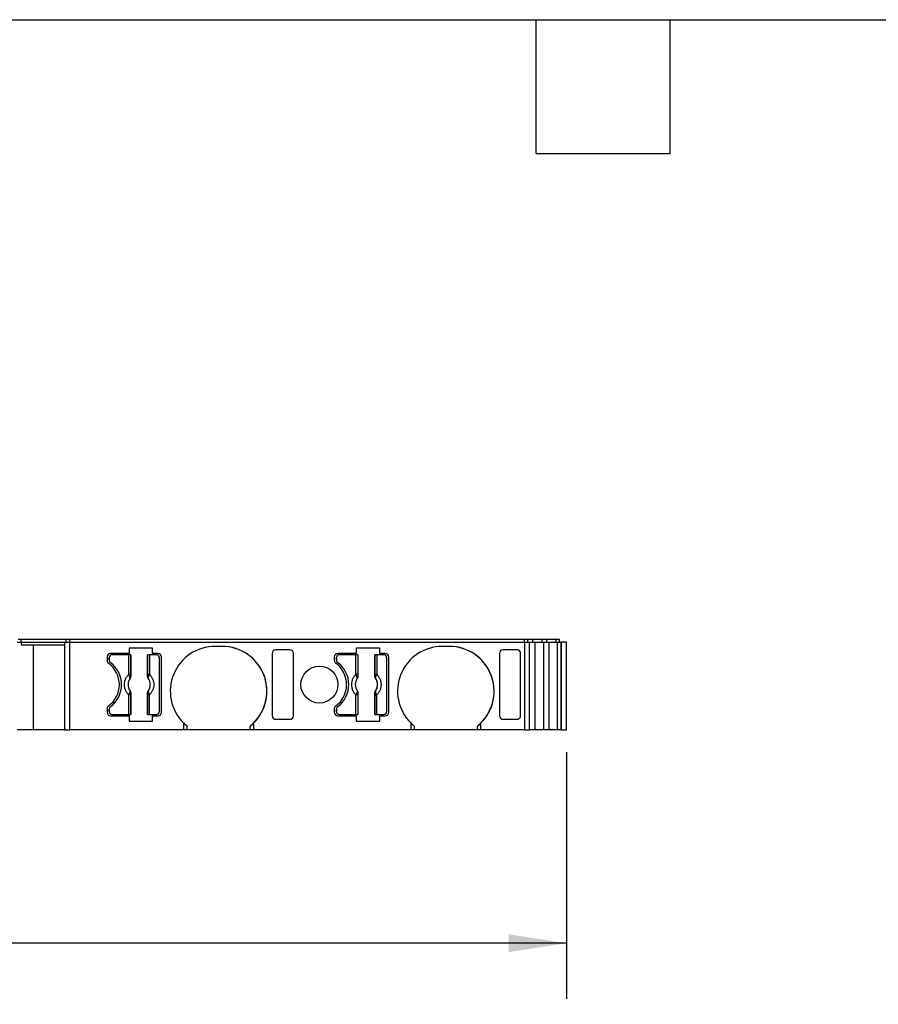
# Model space of a CAD drawing. Header units: millimetres. Extents: x 6 to 273, y 6 to 210.
# Tile 4 of 7: x 106 to 155, y 153 to 210. Entities that reach past the tile are written whole.
import ezdxf

# ---------------------------------------------------------------- set-up
doc = ezdxf.new("R2010")
doc.units = ezdxf.units.MM
doc.linetypes.add('SLD-Solid', pattern=[0])
doc.layers.add('DIMENSIONS', color=140, linetype='SLD-Solid', lineweight=25)
doc.layers.add('TEXT', color=140, linetype='SLD-Solid', lineweight=25)
doc.styles.add('SLDTEXTSTYLE0', font='TXT', dxfattribs={"width": 0.7})
doc.dimstyles.new('SLDDIMSTYLE0', dxfattribs={"dimtxt": 2.158008, "dimasz": 3.302, "dimexe": 0, "dimexo": 0.0625, "dimgap": 0.539502, "dimtad": 0, "dimtih": 1, "dimtoh": 1, "dimrnd": 1e-09, "dimzin": 12, "dimdsep": 46, "dimtxsty": 'SLDTEXTSTYLE0', "dimsah": 1, "dimcen": 0.09, "dimadec": 0, "dimazin": 3, "dimtfac": 1, "dimtofl": 0, "dimtmove": 0, "dimatfit": 3, "dimfxl": 0, "dimfrac": 2, "dimtolj": 1, "dimtzin": 12, "dimarcsym": 0})

# ---------------------------------------------------------------- blocks, each defined once
blk = doc.blocks.new('_D_4')
at = {"layer": 'DIMENSIONS'}
for p, q in [((59.254, 167.837), (59.254, 153.78)), ((137.617, 167.837), (137.617, 153.78)), ((59.254, 156.955), (91.919, 156.955)), ((94.843, 156.955), (94.118, 156.955)), ((94.118, 156.955), (94.118, 153.525)), ((101.255, 156.955), (101.98, 156.955)), ((101.98, 156.955), (101.98, 153.525)), ((137.617, 156.955), (104.179, 156.955)), ((94.118, 153.525), (94.843, 153.525)), ((101.98, 153.525), (101.255, 153.525))]:
    blk.add_line(p, q, dxfattribs=at)
for points in [[(59.254, 156.955), (62.556, 156.447), (62.556, 157.463)], [(137.617, 156.955), (134.315, 157.463), (134.315, 156.447)]]:
    blk.add_solid(points, dxfattribs=at)
at = {"layer": 'DIMENSIONS', "char_height": 2.1167, "attachment_point": 1, "style": 'SLDTEXTSTYLE0'}
for s, insert in [('78.4', (94.843, 160.167)), ('3.09', (94.843, 156.254))]:
    blk.add_mtext(s, dxfattribs=dict(at, insert=insert))

msp = doc.modelspace()

# ---------------------------------------------------------------- linework, layer by layer
for p, q in [((106.329, 174.107), (106.555, 174.107)), ((106.57, 174.257), (106.4, 174.257)), ((106.555, 174.107), (106.555, 173.957)), ((106.555, 174.107), (109.031, 174.107)), ((106.555, 173.957), (109.031, 173.957)), ((106.57, 174.107), (106.57, 174.257)), ((109.131, 174.257), (106.57, 174.257)), ((107.238, 173.957), (107.238, 169.107)), ((109.031, 174.107), (109.031, 169.107)), ((109.031, 174.107), (109.331, 174.107)), ((109.131, 174.107), (109.131, 174.257)), ((109.331, 174.257), (109.131, 174.257)), ((109.331, 174.107), (109.331, 174.257)), ((135.216, 174.257), (109.331, 174.257)), ((109.331, 169.107), (109.331, 174.107)), ((109.331, 174.107), (135.216, 174.107)), ((118.004, 173.857), (117.604, 173.857)), ((130.944, 173.857), (130.544, 173.857)), ((135.216, 174.107), (135.216, 174.257)), ((135.409, 174.257), (135.216, 174.257)), ((135.216, 174.107), (135.216, 169.107)), ((135.216, 174.107), (135.505, 174.107)), ((135.409, 174.107), (135.409, 174.257)), ((135.692, 174.257), (135.409, 174.257)), ((135.505, 169.107), (135.505, 174.107)), ((135.505, 174.107), (135.807, 174.107)), ((135.692, 174.107), (135.692, 174.257)), ((136.221, 174.257), (135.692, 174.257)), ((135.807, 174.107), (135.807, 169.107)), ((135.807, 174.107), (136.299, 174.107)), ((136.221, 174.107), (136.221, 174.257)), ((136.494, 174.257), (136.221, 174.257)), ((136.299, 174.107), (136.299, 169.107)), ((136.299, 174.107), (136.609, 174.107)), ((136.494, 174.107), (136.494, 174.257)), ((137.021, 174.257), (136.494, 174.257)), ((136.609, 174.107), (136.609, 169.107)), ((136.609, 174.107), (137.099, 174.107)), ((137.021, 174.107), (137.021, 174.257)), ((137.21, 174.257), (137.021, 174.257)), ((137.099, 169.107), (137.099, 174.107)), ((137.099, 174.107), (137.306, 174.107)), ((137.21, 174.107), (137.21, 174.257)), ((137.217, 174.257), (137.21, 174.257)), ((137.217, 174.107), (137.217, 174.257)), ((137.306, 174.107), (137.306, 169.107)), ((137.317, 174.107), (137.306, 174.107)), ((137.317, 169.107), (137.317, 174.107)), ((137.617, 174.107), (137.317, 174.107)), ((137.617, 169.107), (137.617, 174.107)), ((112.704, 173.457), (111.654, 173.457)), ((112.688, 173.382), (111.729, 173.382)), ((112.688, 172.269), (112.688, 173.382)), ((112.787, 173.382), (112.688, 173.382)), ((112.704, 173.757), (112.704, 173.457)), ((114.044, 173.757), (112.704, 173.757)), ((112.787, 173.382), (112.787, 172.269)), ((112.797, 173.382), (112.787, 173.382)), ((112.797, 173.382), (112.797, 172.158)), ((113.762, 172.158), (113.762, 173.382)), ((113.771, 173.382), (113.762, 173.382)), ((113.771, 172.269), (113.771, 173.382)), ((113.871, 173.382), (113.771, 173.382)), ((113.871, 173.382), (113.871, 172.269)), ((114.279, 173.382), (113.871, 173.382)), ((114.044, 173.457), (114.044, 173.757)), ((114.354, 173.457), (114.044, 173.457)), ((120.854, 173.456), (120.854, 169.908)), ((121.863, 173.657), (121.054, 173.657)), ((122.063, 169.908), (122.063, 173.456)), ((122.063, 169.908), (122.063, 173.456)), ((125.644, 173.457), (124.594, 173.457)), ((125.628, 173.382), (124.669, 173.382)), ((125.628, 172.269), (125.628, 173.382)), ((125.727, 173.382), (125.628, 173.382)), ((126.984, 173.757), (125.644, 173.757)), ((125.644, 173.757), (125.644, 173.457)), ((125.727, 173.382), (125.727, 172.269)), ((125.737, 173.382), (125.727, 173.382)), ((125.737, 173.382), (125.737, 172.158)), ((126.702, 172.158), (126.702, 173.382)), ((126.711, 173.382), (126.702, 173.382)), ((126.711, 172.269), (126.711, 173.382)), ((126.811, 173.382), (126.711, 173.382)), ((126.811, 173.382), (126.811, 172.269)), ((127.219, 173.382), (126.811, 173.382)), ((126.984, 173.457), (126.984, 173.757)), ((127.294, 173.457), (126.984, 173.457)), ((133.794, 173.456), (133.794, 169.908)), ((134.803, 173.657), (133.994, 173.657)), ((135.003, 169.908), (135.003, 173.456)), ((135.003, 169.908), (135.003, 173.456)), ((111.454, 173.257), (111.454, 173.057)), ((111.579, 173.232), (111.579, 173.082)), ((111.579, 173.232), (111.579, 173.232)), ((111.579, 173.082), (111.579, 173.232)), ((111.579, 173.082), (111.579, 173.082)), ((111.659, 172.922), (111.659, 172.922)), ((114.429, 173.232), (114.429, 170.132)), ((114.554, 170.107), (114.554, 173.257)), ((114.554, 173.257), (114.554, 173.257)), ((114.554, 170.107), (114.554, 173.257)), ((124.394, 173.257), (124.394, 173.057)), ((124.519, 173.232), (124.519, 173.082)), ((124.519, 173.082), (124.519, 173.232)), ((124.519, 173.232), (124.519, 173.232)), ((124.519, 173.082), (124.519, 173.082)), ((124.599, 172.922), (124.599, 172.922)), ((127.369, 173.232), (127.369, 170.132)), ((127.494, 170.107), (127.494, 173.257)), ((127.494, 173.257), (127.494, 173.257)), ((127.494, 170.107), (127.494, 173.257)), ((112.787, 172.269), (112.688, 172.269)), ((112.797, 172.158), (112.79, 172.161)), ((113.762, 172.158), (113.769, 172.161)), ((113.771, 172.269), (113.871, 172.269)), ((125.727, 172.269), (125.628, 172.269)), ((125.737, 172.158), (125.73, 172.161)), ((126.702, 172.158), (126.709, 172.161)), ((126.711, 172.269), (126.811, 172.269)), ((112.76, 172.045), (112.761, 172.044)), ((113.798, 172.044), (113.799, 172.045)), ((125.7, 172.045), (125.701, 172.044)), ((126.738, 172.044), (126.739, 172.045)), ((112.688, 169.982), (112.688, 171.095)), ((112.787, 171.095), (112.688, 171.095)), ((112.761, 171.32), (112.76, 171.319)), ((112.787, 171.095), (112.787, 169.982)), ((112.797, 171.205), (112.79, 171.203)), ((112.797, 171.205), (112.797, 169.982)), ((113.762, 169.982), (113.762, 171.205)), ((113.769, 171.203), (113.762, 171.205)), ((113.771, 169.982), (113.771, 171.095)), ((113.771, 171.095), (113.871, 171.095)), ((113.799, 171.319), (113.798, 171.32)), ((113.871, 169.982), (113.871, 171.095)), ((125.628, 169.982), (125.628, 171.095)), ((125.727, 171.095), (125.628, 171.095)), ((125.701, 171.32), (125.7, 171.319)), ((125.727, 171.095), (125.727, 169.982)), ((125.737, 171.205), (125.73, 171.203)), ((125.737, 171.205), (125.737, 169.982)), ((126.702, 169.982), (126.702, 171.205)), ((126.709, 171.203), (126.702, 171.205)), ((126.711, 169.982), (126.711, 171.095)), ((126.711, 171.095), (126.811, 171.095)), ((126.739, 171.319), (126.738, 171.32)), ((126.811, 169.982), (126.811, 171.095)), ((111.454, 170.307), (111.454, 170.107)), ((111.579, 170.282), (111.579, 170.132)), ((111.579, 170.132), (111.579, 170.282)), ((111.579, 170.282), (111.579, 170.282)), ((111.579, 170.132), (111.579, 170.132)), ((111.654, 169.907), (112.704, 169.907)), ((111.659, 170.442), (111.659, 170.442)), ((111.729, 169.982), (112.688, 169.982)), ((112.688, 169.982), (112.787, 169.982)), ((112.704, 169.907), (112.704, 169.607)), ((112.787, 169.982), (112.797, 169.982)), ((113.762, 169.982), (113.771, 169.982)), ((113.771, 169.982), (113.871, 169.982)), ((113.871, 169.982), (114.279, 169.982)), ((114.044, 169.607), (114.044, 169.907)), ((114.044, 169.907), (114.354, 169.907)), ((114.554, 170.107), (114.554, 170.107)), ((124.394, 170.307), (124.394, 170.107)), ((124.519, 170.282), (124.519, 170.132)), ((124.519, 170.132), (124.519, 170.282)), ((124.519, 170.282), (124.519, 170.282)), ((124.519, 170.132), (124.519, 170.132)), ((124.594, 169.907), (125.644, 169.907)), ((124.599, 170.442), (124.599, 170.442)), ((124.669, 169.982), (125.628, 169.982)), ((125.628, 169.982), (125.727, 169.982)), ((125.644, 169.907), (125.644, 169.607)), ((125.727, 169.982), (125.737, 169.982)), ((126.702, 169.982), (126.711, 169.982)), ((126.711, 169.982), (126.811, 169.982)), ((126.811, 169.982), (127.219, 169.982)), ((126.984, 169.607), (126.984, 169.907)), ((126.984, 169.907), (127.294, 169.907)), ((127.494, 170.107), (127.494, 170.107)), ((112.704, 169.607), (114.044, 169.607)), ((115.804, 169.501), (115.804, 169.107)), ((119.804, 169.107), (119.804, 169.501)), ((121.054, 169.707), (121.863, 169.707)), ((125.644, 169.607), (126.984, 169.607)), ((128.744, 169.501), (128.744, 169.107)), ((132.744, 169.107), (132.744, 169.501)), ((133.994, 169.707), (134.803, 169.707)), ((107.238, 169.107), (106.329, 169.107)), ((109.031, 169.107), (107.238, 169.107)), ((109.031, 169.107), (109.331, 169.107)), ((115.804, 169.107), (109.331, 169.107)), ((116.004, 169.107), (115.804, 169.107)), ((116.004, 169.321), (116.004, 169.107)), ((119.604, 169.107), (116.004, 169.107)), ((119.604, 169.107), (119.604, 169.321)), ((119.804, 169.107), (119.604, 169.107)), ((128.744, 169.107), (119.804, 169.107)), ((128.944, 169.107), (128.744, 169.107)), ((128.944, 169.321), (128.944, 169.107)), ((132.544, 169.107), (128.944, 169.107)), ((132.544, 169.107), (132.544, 169.321)), ((132.744, 169.107), (132.544, 169.107)), ((135.216, 169.107), (132.744, 169.107)), ((135.216, 169.107), (135.505, 169.107)), ((135.807, 169.107), (135.505, 169.107)), ((136.299, 169.107), (135.807, 169.107)), ((136.609, 169.107), (136.299, 169.107)), ((137.099, 169.107), (136.609, 169.107)), ((137.306, 169.107), (137.099, 169.107)), ((137.306, 169.107), (137.317, 169.107)), ((137.317, 169.107), (137.617, 169.107))]:
    msp.add_line(p, q)
msp.add_circle((123.544, 171.682), 1.05)
for centre, radius, start, end in [((117.604, 171.307), 2.55, 90, 225.0991), ((118.004, 171.307), 2.55, 314.9008, 90), ((118.004, 171.307), 2.55, 308.8623, 90), ((130.544, 171.307), 2.55, 90, 225.0991), ((130.944, 171.307), 2.55, 314.9008, 90), ((130.944, 171.307), 2.55, 308.8623, 90), ((111.654, 173.257), 0.2, 90, 180), ((111.729, 173.232), 0.15, 90, 180), ((111.729, 173.232), 0.15, 90, 180), ((114.279, 173.232), 0.15, 0, 90), ((114.354, 173.257), 0.2, 0, 90), ((114.354, 173.257), 0.2, 0, 90), ((124.594, 173.257), 0.2, 90, 180), ((124.669, 173.232), 0.15, 90, 180), ((124.669, 173.232), 0.15, 90, 180), ((127.219, 173.232), 0.15, 0, 90), ((127.294, 173.257), 0.2, 0, 90), ((127.294, 173.257), 0.2, 0, 90), ((111.654, 173.057), 0.2, 180, 233.9681), ((110.654, 171.682), 1.5, 306.0319, 53.9681), ((111.779, 173.082), 0.2, 180, 233.1301), ((111.779, 173.082), 0.2, 180, 233.1301), ((110.729, 171.682), 1.55, 306.8699, 53.1301), ((110.729, 171.682), 1.55, 306.8699, 53.1301), ((124.594, 173.057), 0.2, 180, 233.9681), ((123.594, 171.682), 1.5, 306.0319, 53.9681), ((124.719, 173.082), 0.2, 180, 233.1301), ((124.719, 173.082), 0.2, 180, 233.1301), ((123.669, 171.682), 1.55, 306.8699, 53.1301), ((123.669, 171.682), 1.55, 306.8699, 53.1301), ((112.726, 172.175), 0.066, 289.9615, 346.8945), ((113.833, 172.175), 0.066, 193.1055, 250.0385), ((125.666, 172.175), 0.066, 289.9615, 346.8945), ((126.773, 172.175), 0.066, 193.1055, 250.0385), ((113.279, 171.682), 0.634, 145.0833, 214.9167), ((113.279, 171.682), 0.633, 145.0503, 214.9496), ((113.279, 171.682), 0.633, 325.0503, 34.9496), ((113.279, 171.682), 0.634, 325.0833, 34.9167), ((126.219, 171.682), 0.634, 145.0833, 214.9167), ((126.219, 171.682), 0.633, 145.0503, 214.9496), ((126.219, 171.682), 0.633, 325.0503, 34.9496), ((126.219, 171.682), 0.634, 325.0833, 34.9167), ((112.726, 171.188), 0.066, 13.1055, 70.0385), ((113.833, 171.188), 0.066, 109.9615, 166.8945), ((125.666, 171.188), 0.066, 13.1055, 70.0385), ((126.773, 171.188), 0.066, 109.9615, 166.8945), ((111.654, 170.307), 0.2, 126.0319, 180), ((124.594, 170.307), 0.2, 126.0319, 180), ((111.654, 170.107), 0.2, 180, 270), ((111.779, 170.282), 0.2, 126.8699, 180), ((111.779, 170.282), 0.2, 126.8699, 180), ((111.729, 170.132), 0.15, 180, 270), ((111.729, 170.132), 0.15, 180, 270), ((114.279, 170.132), 0.15, 270, 0), ((114.354, 170.107), 0.2, 270, 0), ((114.354, 170.107), 0.2, 270, 0), ((124.594, 170.107), 0.2, 180, 270), ((124.719, 170.282), 0.2, 126.8699, 180), ((124.719, 170.282), 0.2, 126.8699, 180), ((124.669, 170.132), 0.15, 180, 270), ((124.669, 170.132), 0.15, 180, 270), ((127.219, 170.132), 0.15, 270, 0), ((127.294, 170.107), 0.2, 270, 0), ((127.294, 170.107), 0.2, 270, 0), ((117.604, 171.307), 2.55, 225.0991, 231.1377), ((118.004, 171.307), 2.55, 308.8623, 314.9008), ((130.544, 171.307), 2.55, 225.0991, 231.1377), ((130.944, 171.307), 2.55, 308.8623, 314.9008)]:
    msp.add_arc(centre, radius, start, end)
for centre, major_axis, start_param, end_param in [((121.054, 173.456), (0, -0.201), 3.141592, 4.712388), ((121.863, 173.456), (0, -0.201), 1.570796, 3.141592), ((133.994, 173.456), (0, -0.201), 3.141592, 4.712388), ((134.803, 173.456), (0, -0.201), 1.570796, 3.141592), ((121.054, 169.908), (0, 0.201), 1.570797, 3.141593), ((121.863, 169.908), (0, 0.201), 3.141593, 4.71239), ((133.994, 169.908), (0, 0.201), 1.570797, 3.141593), ((134.803, 169.908), (0, 0.201), 3.141593, 4.71239)]:
    msp.add_ellipse(centre, major_axis=major_axis, ratio=0.996195, start_param=start_param, end_param=end_param)
for points, knots in [([(112.688, 171.095), (112.67, 171.114), (112.634, 171.152), (112.588, 171.215), (112.547, 171.282), (112.5, 171.379), (112.457, 171.513), (112.441, 171.682), (112.457, 171.851), (112.508, 172.009), (112.584, 172.152), (112.653, 172.23), (112.688, 172.269)], [0, 0, 0, 0, 0.06027, 0.120056, 0.179893, 0.240314, 0.370015, 0.500128, 0.629829, 0.759943, 0.879871, 1, 1, 1, 1]), ([(112.749, 172.113), (112.744, 172.123), (112.735, 172.143), (112.719, 172.182), (112.703, 172.225), (112.693, 172.254), (112.688, 172.269)], [0, 0, 0, 0, 0.220475, 0.499075, 0.748119, 1, 1, 1, 1]), ([(112.79, 172.161), (112.79, 172.144), (112.789, 172.103), (112.771, 172.067), (112.76, 172.045)], [0, 0, 0, 0, 0.389276, 1, 1, 1, 1]), ([(112.797, 172.158), (112.797, 172.152), (112.797, 172.146), (112.796, 172.139), (112.795, 172.133), (112.794, 172.126), (112.793, 172.12), (112.792, 172.114), (112.79, 172.107), (112.789, 172.101), (112.788, 172.098), (112.787, 172.095), (112.786, 172.092), (112.783, 172.086), (112.781, 172.08), (112.778, 172.074), (112.777, 172.071), (112.775, 172.068), (112.774, 172.065), (112.77, 172.058), (112.766, 172.051), (112.761, 172.044)], [0, 0, 0, 0, 0.0000193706, 0.0000193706, 0.0000193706, 0.0000387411, 0.0000387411, 0.0000387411, 0.0000581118, 0.0000581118, 0.0000581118, 0.0000677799, 0.0000677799, 0.0000677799, 0.0000871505, 0.0000871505, 0.0000871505, 0.0000968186, 0.0000968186, 0.0000968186, 0.0001214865, 0.0001214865, 0.0001214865, 0.0001214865]), ([(112.787, 172.269), (112.788, 172.248), (112.788, 172.209), (112.79, 172.176), (112.79, 172.161)], [0, 0, 0, 0, 0.521485, 1, 1, 1, 1]), ([(113.798, 172.044), (113.794, 172.05), (113.791, 172.055), (113.788, 172.061), (113.784, 172.066), (113.782, 172.072), (113.779, 172.078), (113.776, 172.084), (113.774, 172.09), (113.772, 172.096), (113.771, 172.099), (113.77, 172.102), (113.769, 172.105), (113.767, 172.112), (113.766, 172.118), (113.765, 172.124), (113.764, 172.127), (113.764, 172.131), (113.763, 172.134), (113.762, 172.142), (113.762, 172.15), (113.762, 172.158)], [0, 0, 0, 0, 0.0000193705, 0.0000193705, 0.0000193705, 0.0000387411, 0.0000387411, 0.0000387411, 0.0000581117, 0.0000581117, 0.0000581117, 0.0000677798, 0.0000677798, 0.0000677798, 0.0000871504, 0.0000871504, 0.0000871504, 0.0000968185, 0.0000968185, 0.0000968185, 0.0001214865, 0.0001214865, 0.0001214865, 0.0001214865]), ([(113.769, 172.161), (113.769, 172.171), (113.77, 172.191), (113.771, 172.229), (113.771, 172.255), (113.771, 172.269)], [0, 0, 0, 0, 0.317222, 0.645084, 1, 1, 1, 1]), ([(113.799, 172.045), (113.793, 172.056), (113.781, 172.078), (113.772, 172.11), (113.768, 172.137), (113.769, 172.154), (113.769, 172.161)], [0, 0, 0, 0, 0.332097, 0.61117, 0.833934, 1, 1, 1, 1]), ([(113.871, 172.269), (113.889, 172.25), (113.925, 172.212), (113.971, 172.149), (114.012, 172.082), (114.059, 171.985), (114.102, 171.851), (114.118, 171.682), (114.102, 171.513), (114.051, 171.355), (113.975, 171.212), (113.906, 171.134), (113.871, 171.095)], [0, 0, 0, 0, 0.06027, 0.120056, 0.179893, 0.240314, 0.370015, 0.500128, 0.629829, 0.759943, 0.879871, 1, 1, 1, 1]), ([(125.628, 171.095), (125.61, 171.114), (125.574, 171.152), (125.528, 171.215), (125.487, 171.282), (125.44, 171.379), (125.397, 171.513), (125.381, 171.682), (125.397, 171.851), (125.448, 172.009), (125.524, 172.152), (125.593, 172.23), (125.628, 172.269)], [0, 0, 0, 0, 0.06027, 0.120056, 0.179893, 0.240314, 0.370015, 0.500128, 0.629829, 0.759943, 0.879871, 1, 1, 1, 1]), ([(125.689, 172.113), (125.684, 172.123), (125.675, 172.143), (125.659, 172.182), (125.643, 172.225), (125.633, 172.254), (125.628, 172.269)], [0, 0, 0, 0, 0.220475, 0.499075, 0.748119, 1, 1, 1, 1]), ([(125.73, 172.161), (125.73, 172.144), (125.729, 172.103), (125.711, 172.067), (125.7, 172.045)], [0, 0, 0, 0, 0.389276, 1, 1, 1, 1]), ([(125.737, 172.158), (125.737, 172.152), (125.737, 172.146), (125.736, 172.139), (125.735, 172.133), (125.734, 172.126), (125.733, 172.12), (125.732, 172.114), (125.73, 172.107), (125.729, 172.101), (125.728, 172.098), (125.727, 172.095), (125.726, 172.092), (125.723, 172.086), (125.721, 172.08), (125.718, 172.074), (125.717, 172.071), (125.715, 172.068), (125.714, 172.065), (125.71, 172.058), (125.706, 172.051), (125.701, 172.044)], [0, 0, 0, 0, 0.0000193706, 0.0000193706, 0.0000193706, 0.0000387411, 0.0000387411, 0.0000387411, 0.0000581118, 0.0000581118, 0.0000581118, 0.0000677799, 0.0000677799, 0.0000677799, 0.0000871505, 0.0000871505, 0.0000871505, 0.0000968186, 0.0000968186, 0.0000968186, 0.0001214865, 0.0001214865, 0.0001214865, 0.0001214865]), ([(125.727, 172.269), (125.728, 172.248), (125.728, 172.209), (125.73, 172.176), (125.73, 172.161)], [0, 0, 0, 0, 0.521485, 1, 1, 1, 1]), ([(126.738, 172.044), (126.734, 172.05), (126.731, 172.055), (126.728, 172.061), (126.724, 172.066), (126.722, 172.072), (126.719, 172.078), (126.716, 172.084), (126.714, 172.09), (126.712, 172.096), (126.711, 172.099), (126.71, 172.102), (126.709, 172.105), (126.707, 172.112), (126.706, 172.118), (126.705, 172.124), (126.704, 172.127), (126.704, 172.131), (126.703, 172.134), (126.702, 172.142), (126.702, 172.15), (126.702, 172.158)], [0, 0, 0, 0, 0.0000193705, 0.0000193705, 0.0000193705, 0.0000387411, 0.0000387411, 0.0000387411, 0.0000581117, 0.0000581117, 0.0000581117, 0.0000677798, 0.0000677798, 0.0000677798, 0.0000871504, 0.0000871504, 0.0000871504, 0.0000968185, 0.0000968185, 0.0000968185, 0.0001214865, 0.0001214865, 0.0001214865, 0.0001214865]), ([(126.709, 172.161), (126.709, 172.171), (126.71, 172.191), (126.711, 172.229), (126.711, 172.255), (126.711, 172.269)], [0, 0, 0, 0, 0.3172218, 0.6450837, 1, 1, 1, 1]), ([(126.739, 172.045), (126.733, 172.056), (126.721, 172.078), (126.712, 172.11), (126.708, 172.137), (126.709, 172.154), (126.709, 172.161)], [0, 0, 0, 0, 0.332097, 0.61117, 0.833934, 1, 1, 1, 1]), ([(126.811, 172.269), (126.829, 172.25), (126.865, 172.212), (126.911, 172.149), (126.952, 172.082), (126.999, 171.985), (127.042, 171.851), (127.058, 171.682), (127.042, 171.513), (126.991, 171.355), (126.915, 171.212), (126.846, 171.134), (126.811, 171.095)], [0, 0, 0, 0, 0.06027, 0.120056, 0.179893, 0.240314, 0.370015, 0.500128, 0.629829, 0.759943, 0.879871, 1, 1, 1, 1]), ([(112.76, 172.045), (112.761, 172.05), (112.764, 172.06), (112.761, 172.078), (112.756, 172.096), (112.751, 172.108), (112.749, 172.113)], [0, 0, 0, 0, 0.306881, 0.575882, 0.806979, 1, 1, 1, 1]), ([(125.7, 172.045), (125.701, 172.05), (125.704, 172.06), (125.701, 172.078), (125.696, 172.096), (125.691, 172.108), (125.689, 172.113)], [0, 0, 0, 0, 0.306881, 0.575882, 0.806979, 1, 1, 1, 1]), ([(112.76, 171.319), (112.766, 171.308), (112.778, 171.286), (112.787, 171.254), (112.79, 171.227), (112.79, 171.21), (112.79, 171.203)], [0, 0, 0, 0, 0.332097, 0.61117, 0.833934, 1, 1, 1, 1]), ([(112.761, 171.32), (112.765, 171.314), (112.768, 171.309), (112.771, 171.303), (112.775, 171.298), (112.777, 171.292), (112.78, 171.286), (112.783, 171.28), (112.785, 171.274), (112.787, 171.268), (112.788, 171.265), (112.789, 171.262), (112.79, 171.259), (112.791, 171.252), (112.793, 171.246), (112.794, 171.24), (112.795, 171.236), (112.795, 171.233), (112.795, 171.23), (112.796, 171.222), (112.797, 171.214), (112.797, 171.205)], [0, 0, 0, 0, 0.0000193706, 0.0000193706, 0.0000193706, 0.0000387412, 0.0000387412, 0.0000387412, 0.0000581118, 0.0000581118, 0.0000581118, 0.0000677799, 0.0000677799, 0.0000677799, 0.0000871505, 0.0000871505, 0.0000871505, 0.0000968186, 0.0000968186, 0.0000968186, 0.0001214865, 0.0001214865, 0.0001214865, 0.0001214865]), ([(112.79, 171.203), (112.79, 171.193), (112.789, 171.172), (112.788, 171.135), (112.788, 171.109), (112.787, 171.095)], [0, 0, 0, 0, 0.3172218, 0.6450837, 1, 1, 1, 1]), ([(113.762, 171.205), (113.762, 171.212), (113.762, 171.218), (113.763, 171.225), (113.764, 171.231), (113.764, 171.238), (113.766, 171.244), (113.767, 171.25), (113.769, 171.257), (113.77, 171.263), (113.771, 171.266), (113.772, 171.269), (113.773, 171.272), (113.776, 171.278), (113.778, 171.284), (113.781, 171.29), (113.782, 171.293), (113.784, 171.296), (113.785, 171.299), (113.789, 171.306), (113.793, 171.313), (113.798, 171.32)], [0, 0, 0, 0, 0.0000193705, 0.0000193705, 0.0000193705, 0.0000387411, 0.0000387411, 0.0000387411, 0.0000581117, 0.0000581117, 0.0000581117, 0.0000677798, 0.0000677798, 0.0000677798, 0.0000871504, 0.0000871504, 0.0000871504, 0.0000968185, 0.0000968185, 0.0000968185, 0.0001214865, 0.0001214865, 0.0001214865, 0.0001214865]), ([(113.769, 171.203), (113.769, 171.22), (113.77, 171.261), (113.788, 171.297), (113.799, 171.319)], [0, 0, 0, 0, 0.389276, 1, 1, 1, 1]), ([(113.771, 171.095), (113.771, 171.115), (113.771, 171.154), (113.769, 171.188), (113.769, 171.203)], [0, 0, 0, 0, 0.5214849, 1, 1, 1, 1]), ([(113.799, 171.319), (113.798, 171.314), (113.795, 171.304), (113.798, 171.286), (113.803, 171.268), (113.808, 171.256), (113.81, 171.25)], [0, 0, 0, 0, 0.306881, 0.575882, 0.806979, 1, 1, 1, 1]), ([(125.7, 171.319), (125.706, 171.308), (125.718, 171.286), (125.727, 171.254), (125.73, 171.227), (125.73, 171.21), (125.73, 171.203)], [0, 0, 0, 0, 0.332097, 0.61117, 0.833934, 1, 1, 1, 1]), ([(125.701, 171.32), (125.705, 171.314), (125.708, 171.309), (125.711, 171.303), (125.715, 171.298), (125.717, 171.292), (125.72, 171.286), (125.723, 171.28), (125.725, 171.274), (125.727, 171.268), (125.728, 171.265), (125.729, 171.262), (125.73, 171.259), (125.731, 171.252), (125.733, 171.246), (125.734, 171.24), (125.735, 171.236), (125.735, 171.233), (125.735, 171.23), (125.736, 171.222), (125.737, 171.214), (125.737, 171.205)], [0, 0, 0, 0, 0.0000193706, 0.0000193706, 0.0000193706, 0.0000387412, 0.0000387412, 0.0000387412, 0.0000581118, 0.0000581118, 0.0000581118, 0.0000677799, 0.0000677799, 0.0000677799, 0.0000871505, 0.0000871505, 0.0000871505, 0.0000968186, 0.0000968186, 0.0000968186, 0.0001214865, 0.0001214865, 0.0001214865, 0.0001214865]), ([(125.73, 171.203), (125.73, 171.193), (125.729, 171.172), (125.728, 171.135), (125.728, 171.109), (125.727, 171.095)], [0, 0, 0, 0, 0.3172218, 0.6450837, 1, 1, 1, 1]), ([(126.702, 171.205), (126.702, 171.217), (126.703, 171.228), (126.705, 171.238), (126.706, 171.244), (126.707, 171.249), (126.708, 171.255), (126.709, 171.26), (126.711, 171.265), (126.713, 171.27), (126.715, 171.276), (126.717, 171.281), (126.719, 171.286), (126.721, 171.291), (126.724, 171.296), (126.726, 171.301), (126.73, 171.307), (126.734, 171.314), (126.738, 171.32)], [0, 0, 0, 0, 0.0000330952, 0.0000330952, 0.0000330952, 0.0000495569, 0.0000495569, 0.0000495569, 0.0000660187, 0.0000660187, 0.0000660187, 0.0000824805, 0.0000824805, 0.0000824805, 0.0000989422, 0.0000989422, 0.0000989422, 0.0001212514, 0.0001212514, 0.0001212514, 0.0001212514]), ([(126.709, 171.203), (126.709, 171.22), (126.71, 171.261), (126.728, 171.297), (126.739, 171.319)], [0, 0, 0, 0, 0.389276, 1, 1, 1, 1]), ([(126.711, 171.095), (126.711, 171.115), (126.711, 171.154), (126.709, 171.188), (126.709, 171.203)], [0, 0, 0, 0, 0.5214849, 1, 1, 1, 1]), ([(126.739, 171.319), (126.738, 171.314), (126.735, 171.304), (126.738, 171.286), (126.743, 171.268), (126.748, 171.256), (126.75, 171.25)], [0, 0, 0, 0, 0.306881, 0.575882, 0.806979, 1, 1, 1, 1])]:
    msp.add_open_spline(points, degree=3, knots=knots)
for points in [[(113.81, 172.113), (113.83, 172.155), (113.852, 172.212), (113.871, 172.269)], [(126.75, 172.113), (126.77, 172.155), (126.792, 172.212), (126.811, 172.269)], [(113.799, 172.045), (113.793, 172.06), (113.796, 172.083), (113.81, 172.113)], [(126.739, 172.045), (126.733, 172.06), (126.736, 172.083), (126.75, 172.113)], [(112.749, 171.25), (112.729, 171.209), (112.707, 171.152), (112.688, 171.095)], [(112.76, 171.319), (112.766, 171.304), (112.763, 171.281), (112.749, 171.25)], [(113.871, 171.095), (113.852, 171.152), (113.83, 171.209), (113.81, 171.25)], [(125.689, 171.25), (125.669, 171.209), (125.647, 171.152), (125.628, 171.095)], [(125.7, 171.319), (125.706, 171.304), (125.703, 171.281), (125.689, 171.25)], [(126.811, 171.095), (126.792, 171.152), (126.77, 171.209), (126.75, 171.25)]]:
    msp.add_open_spline(points, degree=3)
at = {"layer": 'TEXT'}
for p, q in [((6.35, 209.55), (273.05, 209.55)), ((135.89, 201.93), (135.89, 209.55)), ((143.51, 201.93), (143.51, 209.55)), ((135.89, 201.93), (143.51, 201.93))]:
    msp.add_line(p, q, dxfattribs=at)

# ---------------------------------------------------------------- dimensions: what is measured, and where the dimension line sits
at = {"layer": 'DIMENSIONS'}
dim = msp.add_linear_dim(base=(137.617, 156.955), p1=(59.254, 169.107), p2=(137.617, 169.107), angle=360, dimstyle='SLDDIMSTYLE0', dxfattribs=at)
dim.commit()
dim.dimension.update_dxf_attribs({"geometry": '_D_4', "text_midpoint": (98.049, 156.955), "dimtype": 160})

doc.saveas('drawing.dxf')
